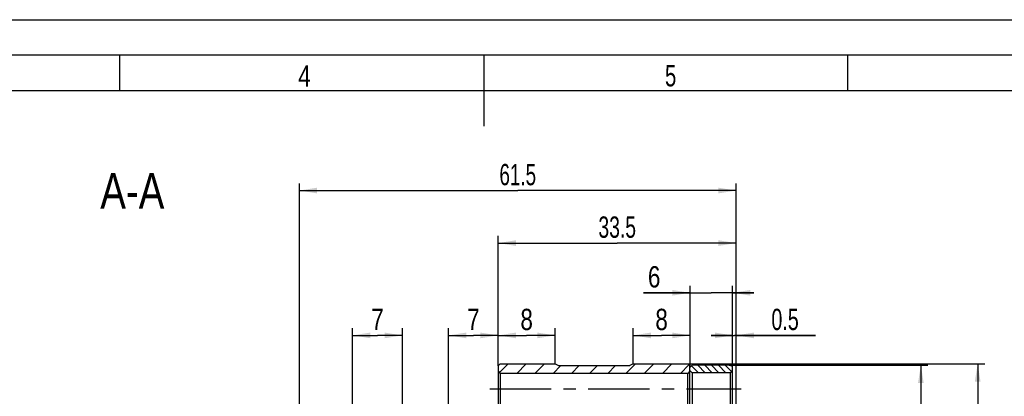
# Model space of a CAD drawing. Header units: millimetres. Extents: x 0 to 420, y 0 to 297.
# Tile 8 of 9: x 145 to 283, y 244 to 297. Entities that reach past the tile are written whole.
import ezdxf
from ezdxf.enums import TextEntityAlignment as Align

# ---------------------------------------------------------------- set-up
doc = ezdxf.new("R2010")
doc.units = ezdxf.units.MM
doc.header["$LTSCALE"] = 23.1
doc.linetypes.add('CENTER', pattern=[0.6, 0.375, -0.075, 0.075, -0.075])
doc.layers.get('0').update_dxf_attribs({"linetype": 'CONTINUOUS'})
doc.layers.add('02___PRT_ALL_AXES', color=7, linetype='CONTINUOUS')
doc.styles.get("Standard").update_dxf_attribs({"font": 'txt', "width": 0.8})
doc.styles.add('TEXTSTYLE_1', font='gdt', dxfattribs={"width": 0.8})
doc.dimstyles.new('DIMSTYLE_10', dxfattribs={"dimtxt": 3, "dimasz": 2.5, "dimexe": 1, "dimexo": 0, "dimgap": 0.75, "dimtad": 1, "dimdec": 3, "dimdsep": 46, "dimtxsty": 'Standard', "dimblk": '_FILLED', "dimblk1": '_FILLED', "dimblk2": '_FILLED', "dimcen": 0.09, "dimclrt": 7, "dimadec": 0, "dimazin": 0, "dimtp": 0.1, "dimtm": 0.1, "dimtfac": 1, "dimtdec": 3, "dimtofl": 0, "dimtmove": 0, "dimatfit": 3, "dimldrblk": '_FILLED', "dimfxl": 0, "dimtolj": 1, "dimarcsym": 0})
doc.dimstyles.new('DIMSTYLE_3', dxfattribs={"dimtxt": 3, "dimasz": 2.5, "dimexe": 1, "dimexo": 0, "dimgap": 0.75, "dimtad": 1, "dimdec": 3, "dimdsep": 46, "dimtxsty": 'Standard', "dimblk": '_FILLED', "dimblk1": '_FILLED', "dimblk2": '_FILLED', "dimcen": 0.09, "dimclrt": 7, "dimadec": 0, "dimazin": 0, "dimtol": 1, "dimtm": 0.1, "dimtfac": 0.7, "dimtdec": 3, "dimtofl": 0, "dimtmove": 0, "dimatfit": 3, "dimldrblk": '_FILLED', "dimfxl": 0, "dimtolj": 1, "dimarcsym": 0})
doc.dimstyles.new('DIMSTYLE_4', dxfattribs={"dimtxt": 3, "dimasz": 2.5, "dimexe": 1, "dimexo": 0, "dimgap": 0.75, "dimtad": 1, "dimdec": 3, "dimdsep": 46, "dimtxsty": 'Standard', "dimblk": '_FILLED', "dimblk1": '_FILLED', "dimblk2": '_FILLED', "dimcen": 0.09, "dimclrt": 7, "dimadec": 0, "dimazin": 0, "dimtol": 1, "dimtm": 0.035, "dimtfac": 0.7, "dimtdec": 3, "dimtofl": 0, "dimtmove": 0, "dimatfit": 3, "dimldrblk": '_FILLED', "dimfxl": 0, "dimtolj": 1, "dimarcsym": 0})
doc.dimstyles.new('DIMSTYLE_7', dxfattribs={"dimtxt": 3, "dimasz": 2.5, "dimexe": 1, "dimexo": 0, "dimgap": 0.75, "dimtad": 1, "dimdec": 3, "dimdsep": 46, "dimtxsty": 'Standard', "dimblk": '_FILLED', "dimblk1": '_FILLED', "dimblk2": '_FILLED', "dimcen": 0.09, "dimclrt": 7, "dimadec": 0, "dimazin": 0, "dimtp": 0.2, "dimtm": 0.2, "dimtfac": 1, "dimtdec": 3, "dimtofl": 0, "dimtmove": 0, "dimatfit": 3, "dimldrblk": '_FILLED', "dimfxl": 0, "dimtolj": 1, "dimarcsym": 0})
doc.dimstyles.new('DIMSTYLE_8', dxfattribs={"dimtxt": 3, "dimasz": 2.5, "dimexe": 1, "dimexo": 0, "dimgap": 0.75, "dimtad": 1, "dimdec": 1, "dimdsep": 46, "dimtxsty": 'Standard', "dimblk": '_FILLED', "dimblk1": '_FILLED', "dimblk2": '_FILLED', "dimcen": 0.09, "dimclrt": 7, "dimadec": 0, "dimazin": 0, "dimtp": 0.3, "dimtm": 0.3, "dimtfac": 1, "dimtdec": 1, "dimtofl": 0, "dimtmove": 0, "dimatfit": 3, "dimldrblk": '_FILLED', "dimfxl": 0, "dimtolj": 1, "dimarcsym": 0})
doc.dimstyles.new('DIMSTYLE_9', dxfattribs={"dimtxt": 3, "dimasz": 2.5, "dimexe": 1, "dimexo": 0, "dimgap": 0.75, "dimtad": 1, "dimdec": 3, "dimdsep": 46, "dimtxsty": 'Standard', "dimblk": '_FILLED', "dimblk1": '_FILLED', "dimblk2": '_FILLED', "dimcen": 0.09, "dimclrt": 7, "dimadec": 0, "dimazin": 0, "dimtp": 0.3, "dimtm": 0.3, "dimtfac": 1, "dimtdec": 3, "dimtofl": 0, "dimtmove": 0, "dimatfit": 3, "dimldrblk": '_FILLED', "dimfxl": 0, "dimtolj": 1, "dimarcsym": 0})

# ---------------------------------------------------------------- blocks, each defined once
blk = doc.blocks.new('_FILLED')
at = {"color": 0, "linetype": 'ByBlock'}
blk.add_solid([(0, 0), (-1, 0.16), (-1, -0.16)], dxfattribs=at)
blk = doc.blocks.new('*D5')
at = {"color": 7, "linetype": 'Continuous'}
for p, q in [((244.52, 248.34), (272.52, 248.34)), ((271.52, 248.34), (271.52, 201.04)), ((271.52, 153.74), (271.52, 201.04)), ((244.52, 153.74), (248.47, 153.74)), ((249.59, 153.74), (272.52, 153.74))]:
    blk.add_line(p, q, dxfattribs=at)
at = {"color": 7, "linetype": 'Continuous', "xscale": 2.5, "yscale": 2.5, "zscale": 2.5}
for p, rotation in [((271.52, 248.34), 90), ((271.52, 153.74), 270)]:
    blk.add_blockref('_FILLED', p, dxfattribs=dict(at, rotation=rotation))
at = {"color": 7, "linetype": 'Continuous'}
for s, height, width, p in [(' (NO FITTING DIAMETER)', 3, 0.745671, (269.6, 210.21)), ('-0.1', 2.1, 0.660714, (270.62, 182.82)), (' 0', 2.1, 0.785714, (267.69, 181.7)), ('94.6', 3, 0.732143, (269.6, 175.66))]:
    blk.add_text(s, height=height, rotation=90, dxfattribs=dict(at, width=width)).set_placement(p, align=Align.CENTER)
at = {"color": 7, "linetype": 'Continuous', "style": 'TEXTSTYLE_1'}
blk.add_text('n', height=3, rotation=90, dxfattribs=at).set_placement((269.6, 169.26), align=Align.CENTER)
blk = doc.blocks.new('*D6')
at = {"color": 7, "linetype": 'Continuous'}
for p, q in [((238.72, 248.54), (280.52, 248.54)), ((279.52, 248.54), (279.52, 201.04)), ((279.52, 153.54), (279.52, 201.04)), ((238.72, 153.54), (248.62, 153.54)), ((249.83, 153.54), (280.52, 153.54))]:
    blk.add_line(p, q, dxfattribs=at)
at = {"color": 7, "linetype": 'Continuous', "xscale": 2.5, "yscale": 2.5, "zscale": 2.5}
for p, rotation in [((279.52, 248.54), 90), ((279.52, 153.54), 270)]:
    blk.add_blockref('_FILLED', p, dxfattribs=dict(at, rotation=rotation))
at = {"color": 7, "linetype": 'Continuous'}
for s, height, width, p in [('(8mm fitting length)', 3, 0.659524, (277.6, 215.37)), (')', 5.03, 0.428571, (278.62, 194.51)), ('-0.035', 2.1, 0.714286, (278.62, 188.93)), (' 0', 2.1, 0.785714, (275.69, 186.08)), ('(', 5.03, 0.428571, (278.62, 183.35)), ('95 h7', 3, 0.757143, (277.6, 176.6))]:
    blk.add_text(s, height=height, rotation=90, dxfattribs=dict(at, width=width)).set_placement(p, align=Align.CENTER)
at = {"color": 7, "linetype": 'Continuous', "style": 'TEXTSTYLE_1'}
blk.add_text('n', height=3, rotation=90, dxfattribs=at).set_placement((277.6, 168.92), align=Align.CENTER)
blk = doc.blocks.new('*D10')
at = {"color": 7, "linetype": 'Continuous'}
for p, q in [((191.52, 240.46), (191.52, 253.54)), ((191.52, 252.54), (195.02, 252.54)), ((198.52, 252.54), (195.02, 252.54)), ((198.52, 241.04), (198.52, 253.54))]:
    blk.add_line(p, q, dxfattribs=at)
at = {"color": 7, "linetype": 'Continuous', "xscale": 2.5, "yscale": 2.5, "zscale": 2.5, "rotation": 180}
blk.add_blockref('_FILLED', (191.52, 252.54), dxfattribs=at)
at = {"color": 7, "linetype": 'Continuous', "xscale": 2.5, "yscale": 2.5, "zscale": 2.5}
blk.add_blockref('_FILLED', (198.52, 252.54), dxfattribs=at)
at = {"color": 7, "linetype": 'Continuous', "width": 0.785714}
blk.add_text('7', height=3, dxfattribs=at).set_placement((195.02, 253.29), align=Align.CENTER)
blk = doc.blocks.new('*D11')
at = {"color": 7, "linetype": 'Continuous'}
for p, q in [((205.02, 241.04), (205.02, 253.54)), ((205.02, 252.54), (208.52, 252.54)), ((212.02, 252.54), (208.52, 252.54)), ((212.02, 248.24), (212.02, 253.54))]:
    blk.add_line(p, q, dxfattribs=at)
at = {"color": 7, "linetype": 'Continuous', "xscale": 2.5, "yscale": 2.5, "zscale": 2.5, "rotation": 180}
blk.add_blockref('_FILLED', (205.02, 252.54), dxfattribs=at)
at = {"color": 7, "linetype": 'Continuous', "xscale": 2.5, "yscale": 2.5, "zscale": 2.5}
blk.add_blockref('_FILLED', (212.02, 252.54), dxfattribs=at)
at = {"color": 7, "linetype": 'Continuous', "width": 0.785714}
blk.add_text('7', height=3, dxfattribs=at).set_placement((208.52, 253.29), align=Align.CENTER)
blk = doc.blocks.new('*D12')
at = {"color": 7, "linetype": 'Continuous'}
for p, q in [((184.02, 240.79), (184.02, 273.94)), ((245.52, 231.03), (245.52, 273.94)), ((184.02, 272.94), (214.77, 272.94)), ((245.52, 272.94), (214.77, 272.94))]:
    blk.add_line(p, q, dxfattribs=at)
at = {"color": 7, "linetype": 'Continuous', "xscale": 2.5, "yscale": 2.5, "zscale": 2.5, "rotation": 180}
blk.add_blockref('_FILLED', (184.02, 272.94), dxfattribs=at)
at = {"color": 7, "linetype": 'Continuous', "xscale": 2.5, "yscale": 2.5, "zscale": 2.5}
blk.add_blockref('_FILLED', (245.52, 272.94), dxfattribs=at)
at = {"color": 7, "linetype": 'Continuous', "width": 0.660714}
blk.add_text('61.5', height=3, dxfattribs=at).set_placement((214.77, 273.69), align=Align.CENTER)
blk = doc.blocks.new('*D13')
at = {"color": 7, "linetype": 'Continuous'}
for p, q in [((212.02, 248.24), (212.02, 266.54)), ((245.52, 178.13), (245.52, 266.54)), ((212.02, 265.54), (228.77, 265.54)), ((245.52, 265.54), (228.77, 265.54))]:
    blk.add_line(p, q, dxfattribs=at)
at = {"color": 7, "linetype": 'Continuous', "xscale": 2.5, "yscale": 2.5, "zscale": 2.5, "rotation": 180}
blk.add_blockref('_FILLED', (212.02, 265.54), dxfattribs=at)
at = {"color": 7, "linetype": 'Continuous', "xscale": 2.5, "yscale": 2.5, "zscale": 2.5}
blk.add_blockref('_FILLED', (245.52, 265.54), dxfattribs=at)
at = {"color": 7, "linetype": 'Continuous', "width": 0.678571}
blk.add_text('33.5', height=3, dxfattribs=at).set_placement((228.77, 266.29), align=Align.CENTER)
blk = doc.blocks.new('*D14')
at = {"color": 7, "linetype": 'Continuous'}
for p, q in [((245.02, 252.54), (242.02, 252.54)), ((242.02, 252.54), (245.27, 252.54)), ((245.02, 242.49), (245.02, 253.54)), ((256.69, 252.54), (245.27, 252.54)), ((245.52, 178.13), (245.52, 253.54)), ((245.52, 252.54), (256.69, 252.54))]:
    blk.add_line(p, q, dxfattribs=at)
at = {"color": 7, "linetype": 'Continuous', "xscale": 2.5, "yscale": 2.5, "zscale": 2.5}
blk.add_blockref('_FILLED', (245.02, 252.54), dxfattribs=at)
at = {"color": 7, "linetype": 'Continuous', "xscale": 2.5, "yscale": 2.5, "zscale": 2.5, "rotation": 180}
blk.add_blockref('_FILLED', (245.52, 252.54), dxfattribs=at)
at = {"color": 7, "linetype": 'Continuous', "width": 0.690476}
blk.add_text('0.5', height=3, dxfattribs=at).set_placement((250.48, 253.29))
blk = doc.blocks.new('*D15')
at = {"color": 7, "linetype": 'Continuous'}
for p, q in [((231.02, 248.54), (231.02, 253.54)), ((231.02, 252.54), (235.02, 252.54)), ((239.02, 252.54), (235.02, 252.54)), ((239.02, 248.24), (239.02, 253.54))]:
    blk.add_line(p, q, dxfattribs=at)
at = {"color": 7, "linetype": 'Continuous', "xscale": 2.5, "yscale": 2.5, "zscale": 2.5, "rotation": 180}
blk.add_blockref('_FILLED', (231.02, 252.54), dxfattribs=at)
at = {"color": 7, "linetype": 'Continuous', "xscale": 2.5, "yscale": 2.5, "zscale": 2.5}
blk.add_blockref('_FILLED', (239.02, 252.54), dxfattribs=at)
at = {"color": 7, "linetype": 'Continuous', "width": 0.785714}
blk.add_text('8', height=3, dxfattribs=at).set_placement((235.02, 253.29), align=Align.CENTER)
blk = doc.blocks.new('*D16')
at = {"color": 7, "linetype": 'Continuous'}
for p, q in [((239.02, 248.24), (239.02, 259.54)), ((245.02, 248.16), (245.02, 259.54)), ((239.02, 258.54), (232.49, 258.54)), ((232.49, 258.54), (242.02, 258.54)), ((248.02, 258.54), (242.02, 258.54)), ((245.02, 258.54), (248.02, 258.54))]:
    blk.add_line(p, q, dxfattribs=at)
at = {"color": 7, "linetype": 'Continuous', "xscale": 2.5, "yscale": 2.5, "zscale": 2.5}
blk.add_blockref('_FILLED', (239.02, 258.54), dxfattribs=at)
at = {"color": 7, "linetype": 'Continuous', "xscale": 2.5, "yscale": 2.5, "zscale": 2.5, "rotation": 180}
blk.add_blockref('_FILLED', (245.02, 258.54), dxfattribs=at)
at = {"color": 7, "linetype": 'Continuous', "width": 0.785714}
blk.add_text('6', height=3, dxfattribs=at).set_placement((234.85, 259.29), align=Align.RIGHT)
blk = doc.blocks.new('*D17')
at = {"color": 7, "linetype": 'Continuous'}
for p, q in [((212.02, 248.24), (212.02, 253.54)), ((212.02, 252.54), (216.02, 252.54)), ((220.02, 252.54), (216.02, 252.54)), ((220.02, 248.54), (220.02, 253.54))]:
    blk.add_line(p, q, dxfattribs=at)
at = {"color": 7, "linetype": 'Continuous', "xscale": 2.5, "yscale": 2.5, "zscale": 2.5, "rotation": 180}
blk.add_blockref('_FILLED', (212.02, 252.54), dxfattribs=at)
at = {"color": 7, "linetype": 'Continuous', "xscale": 2.5, "yscale": 2.5, "zscale": 2.5}
blk.add_blockref('_FILLED', (220.02, 252.54), dxfattribs=at)
at = {"color": 7, "linetype": 'Continuous', "width": 0.785714}
blk.add_text('8', height=3, dxfattribs=at).set_placement((216.02, 253.29), align=Align.CENTER)

msp = doc.modelspace()

# ---------------------------------------------------------------- linework, layer by layer
at = {"color": 7, "linetype": 'Continuous'}
for p, q in [((10, 297), (410, 297)), ((415, 292), (15, 292)), ((158.75, 287), (158.75, 292)), ((210, 292), (210, 282)), ((261.25, 287), (261.25, 292)), ((410, 287), (20, 287)), ((212.3154, 248.5384), (212.0154, 248.2384)), ((212.0154, 248.2384), (212.0154, 210.6925)), ((213.412, 248.5384), (212.1887, 247.3151)), ((212.3154, 248.5384), (220.0154, 248.5384)), ((215.9745, 248.5384), (214.6245, 247.1884)), ((218.537, 248.5384), (217.187, 247.1884)), ((220.8495, 248.2884), (219.7495, 247.1884)), ((220.0154, 248.5384), (220.4956, 248.2884)), ((220.4956, 248.2884), (230.5351, 248.2884)), ((223.412, 248.2884), (222.312, 247.1884)), ((225.9745, 248.2884), (224.8745, 247.1884)), ((228.537, 248.2884), (227.437, 247.1884)), ((231.3495, 248.5384), (229.9995, 247.1884)), ((231.0154, 248.5384), (230.5351, 248.2884)), ((231.0154, 248.5384), (238.7154, 248.5384)), ((233.912, 248.5384), (232.562, 247.1884)), ((236.4745, 248.5384), (235.1245, 247.1884)), ((238.8762, 248.3776), (237.687, 247.1884)), ((238.7154, 248.5384), (239.0154, 248.2384)), ((239.0154, 248.0384), (239.3154, 248.3384)), ((239.0154, 231.3722), (239.0154, 248.2384)), ((239.2398, 248.2629), (240.2143, 247.2884)), ((244.5154, 248.3384), (239.3154, 248.3384)), ((240.1258, 248.3384), (241.1758, 247.2884)), ((241.0874, 248.3384), (242.1374, 247.2884)), ((242.0489, 248.3384), (243.0989, 247.2884)), ((243.0104, 248.3384), (244.0604, 247.2884)), ((243.972, 248.3384), (244.8687, 247.4417)), ((245.0154, 248.1564), (244.5154, 248.3384)), ((245.0154, 231.2156), (245.0154, 248.1564)), ((212.0154, 247.4884), (212.3154, 247.1884)), ((212.3154, 247.1884), (212.3154, 242.8884)), ((238.7154, 247.1884), (212.3154, 247.1884)), ((239.0154, 247.4884), (238.7154, 247.1884)), ((238.7154, 242.8884), (238.7154, 247.1884)), ((239.3154, 247.2884), (239.0154, 247.5884)), ((239.3154, 247.2884), (239.3154, 242.7884)), ((244.7154, 247.2884), (239.3154, 247.2884)), ((244.7154, 247.2884), (245.0154, 247.5884)), ((244.7154, 242.7884), (244.7154, 247.2884))]:
    msp.add_line(p, q, dxfattribs=at)
at = {"layer": '02___PRT_ALL_AXES', "color": 7, "linetype": 'CENTER'}
msp.add_line((210.8154, 245.0384), (246.2154, 245.0384), dxfattribs=at)

# ---------------------------------------------------------------- texts
at = {"color": 7, "linetype": 'Continuous'}
for s, width, p in [('4', 0.785714, (183.8654, 287.5871)), ('5', 0.714286, (235.4934, 287.6129))]:
    msp.add_text(s, height=3, dxfattribs=dict(at, width=width)).set_placement(p)
at = {"color": 7, "linetype": 'Continuous', "width": 0.809524}
msp.add_text('A-A', height=5, dxfattribs=at).set_placement((165.0154, 270.3926), align=Align.RIGHT)

# ---------------------------------------------------------------- dimensions: what is measured, and where the dimension line sits
at = {"color": 7, "linetype": 'Continuous'}
for base, p1, p2, dimstyle, picture, middle in [((245.5154, 272.9383), (184.0154, 240.7884), (245.5154, 231.0336), 'DIMSTYLE_8', '*D12', (214.3368, 272.9383)), ((245.0154, 258.5384), (239.0154, 248.2384), (245.0154, 248.1564), 'DIMSTYLE_10', '*D16', (233.2418, 258.5384)), ((198.5154, 252.5384), (191.5154, 240.4611), (198.5154, 241.0384), 'DIMSTYLE_7', '*D10', (194.5868, 252.5384)), ((212.0154, 252.5384), (205.0154, 241.0384), (212.0154, 248.2384), 'DIMSTYLE_7', '*D11', (208.0868, 252.5384)), ((220.0154, 252.5384), (212.0154, 248.2384), (220.0154, 248.5384), 'DIMSTYLE_7', '*D17', (215.5868, 252.5384))]:
    dim = msp.add_linear_dim(base=base, p1=p1, p2=p2, dimstyle=dimstyle, dxfattribs=at)
    dim.commit()
    dim.dimension.update_dxf_attribs({"geometry": picture, "text_midpoint": middle, "dimtype": 160})
for base, p1, p2, dimstyle, picture, middle in [((212.0154, 265.5384), (245.5154, 178.1343), (212.0154, 248.2384), 'DIMSTYLE_9', '*D13', (228.3368, 265.5384)), ((231.0154, 252.5384), (239.0154, 248.2384), (231.0154, 248.5384), 'DIMSTYLE_7', '*D15', (234.5868, 252.5384)), ((245.0154, 252.5384), (245.5154, 178.1343), (245.0154, 242.4884), 'DIMSTYLE_10', '*D14', (253.1582, 252.5384))]:
    dim = msp.add_linear_dim(base=base, p1=p1, p2=p2, angle=180, dimstyle=dimstyle, dxfattribs=at)
    dim.commit()
    dim.dimension.update_dxf_attribs({"geometry": picture, "text_midpoint": middle, "dimtype": 160})
dim = msp.add_linear_dim(base=(279.5154, 248.5384), p1=(238.7154, 153.5384), p2=(238.7154, 248.5384), angle=90, text='%%c<>(8mm fitting length)', dimstyle='DIMSTYLE_4', override={"dimpost": '<>h7'}, dxfattribs=at)
dim.commit()
dim.dimension.update_dxf_attribs({"geometry": '*D6', "text_midpoint": (279.5154, 201.0384), "dimtype": 160})
dim = msp.add_linear_dim(base=(271.5154, 153.7384), p1=(244.5154, 248.3384), p2=(244.5154, 153.7384), angle=270, text='%%c<> (NO FITTING DIAMETER)', dimstyle='DIMSTYLE_3', dxfattribs=at)
dim.commit()
dim.dimension.update_dxf_attribs({"geometry": '*D5', "text_midpoint": (271.5154, 201.0384), "dimtype": 160})

doc.saveas('drawing.dxf')
